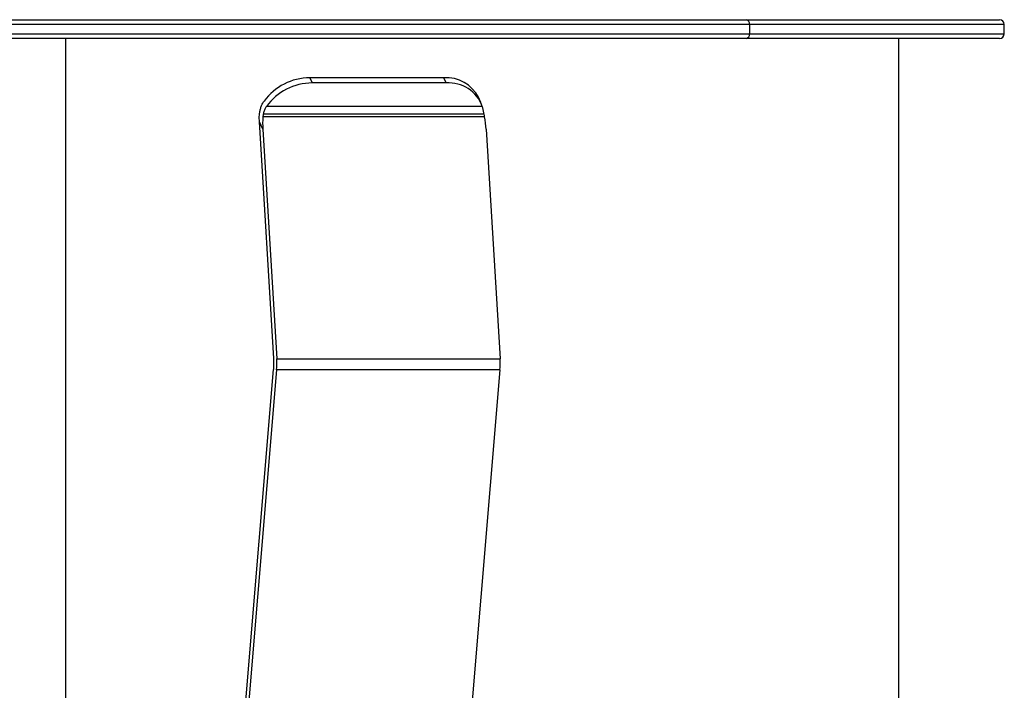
# Paper-space layout '_Frontal' of a CAD drawing. Header units: millimetres. Extents: x -45 to 40, y -10.9 to 46.3.
# Tile 8 of 8: x -2 to 40, y 17.7 to 46.3. Entities that reach past the tile are written whole.
import ezdxf

# ---------------------------------------------------------------- set-up
doc = ezdxf.new("R2010")
doc.units = ezdxf.units.MM

psp = doc.layouts.new('_Frontal')

# ---------------------------------------------------------------- linework, layer by layer
at = {"color": 7, "linetype": 'Continuous', "lineweight": 25}
for p, q in [((-39.8, 46.3), (39.8, 46.3)), ((40, 46.1), (-40, 46.1)), ((29.138, 46.1), (29.138, 45.7)), ((40, 45.7), (40, 46.1)), ((-40, 45.7), (40, 45.7)), ((39.8, 45.5), (-39.8, 45.5)), ((0, 0), (0, 45.5)), ((35.5, -0.4), (35.5, 45.5)), ((10.395, 43.823), (10.497, 43.6)), ((16.108, 43.823), (10.395, 43.823)), ((16.209, 43.6), (16.108, 43.823)), ((16.209, 43.6), (10.497, 43.6)), ((17.688, 42.769), (17.587, 42.991)), ((17.75, 42.603), (8.547, 42.603)), ((17.848, 42.153), (8.395, 42.153)), ((17.826, 42.269), (8.41, 42.269)), ((8.86, 31.846), (8.249, 41.946)), ((8.392, 41.631), (8.249, 41.946)), ((8.392, 41.631), (8.985, 31.831)), ((17.913, 41.631), (18.506, 31.831)), ((8.985, 31.831), (18.506, 31.831)), ((6.255, 0.294), (8.855, 31.388)), ((8.98, 31.373), (6.373, 0.189)), ((18.501, 31.373), (8.98, 31.373)), ((18.501, 31.373), (15.894, 0.189))]:
    psp.add_line(p, q, dxfattribs=at)
for centre, radius, start, end in [((28.96, 46.123), 0.179, 352.4856, 79.6581), ((39.8, 46.1), 0.2, 0, 90), ((28.96, 45.677), 0.179, 280.3419, 7.5144), ((39.8, 45.7), 0.2, 270, 0), ((10.411, 41.388), 2.435, 90.3714, 143.809), ((16.212, 42.277), 1.549, 27.4643, 93.873), ((10.512, 41.165), 2.435, 90.3714, 143.809), ((16.321, 42.084), 1.52, 19.9604, 94.2316), ((5.689, 31.65), 3.177, 355.2681, 0.0304), ((5.646, 31.652), 3.22, 359.9882, 3.445), ((5.772, 31.637), 3.219, 355.2941, 3.4525), ((15.293, 31.637), 3.219, 355.2941, 3.4525)]:
    psp.add_arc(centre, radius, start, end, dxfattribs=at)
for points, knots in [([(8.249, 42.269), (8.252, 42.295), (8.258, 42.347), (8.272, 42.422), (8.29, 42.495), (8.32, 42.59), (8.367, 42.704), (8.419, 42.785), (8.446, 42.825)], [0, 0, 0, 0, 0.128677, 0.254653, 0.378093, 0.499174, 0.748242, 1, 1, 1, 1]), ([(8.547, 42.603), (8.534, 42.583), (8.508, 42.544), (8.475, 42.479), (8.447, 42.411), (8.425, 42.341), (8.415, 42.293), (8.41, 42.269)], [0, 0, 0, 0, 0.20344, 0.404794, 0.604423, 0.802698, 1, 1, 1, 1]), ([(17.826, 42.269), (17.821, 42.293), (17.812, 42.341), (17.798, 42.411), (17.783, 42.479), (17.767, 42.544), (17.756, 42.583), (17.75, 42.603)], [0, 0, 0, 0, 0.1973016, 0.3955772, 0.595206, 0.7965596, 1, 1, 1, 1]), ([(8.243, 42.075), (8.242, 42.108), (8.241, 42.172), (8.247, 42.238), (8.249, 42.269)], [0, 0, 0, 0, 0.5156768, 1, 1, 1, 1]), ([(8.41, 42.269), (8.406, 42.25), (8.4, 42.211), (8.396, 42.172), (8.395, 42.153)], [0, 0, 0, 0, 0.492986, 1, 1, 1, 1])]:
    psp.add_open_spline(points, degree=3, knots=knots, dxfattribs=at)
for points in [[(8.249, 41.946), (8.246, 41.989), (8.244, 42.032), (8.243, 42.075)], [(8.395, 42.153), (8.382, 41.981), (8.382, 41.806), (8.392, 41.631)], [(17.848, 42.153), (17.84, 42.191), (17.833, 42.23), (17.826, 42.269)], [(17.913, 41.631), (17.903, 41.806), (17.881, 41.981), (17.848, 42.153)]]:
    psp.add_open_spline(points, degree=3, dxfattribs=at)

doc.saveas('drawing.dxf')
